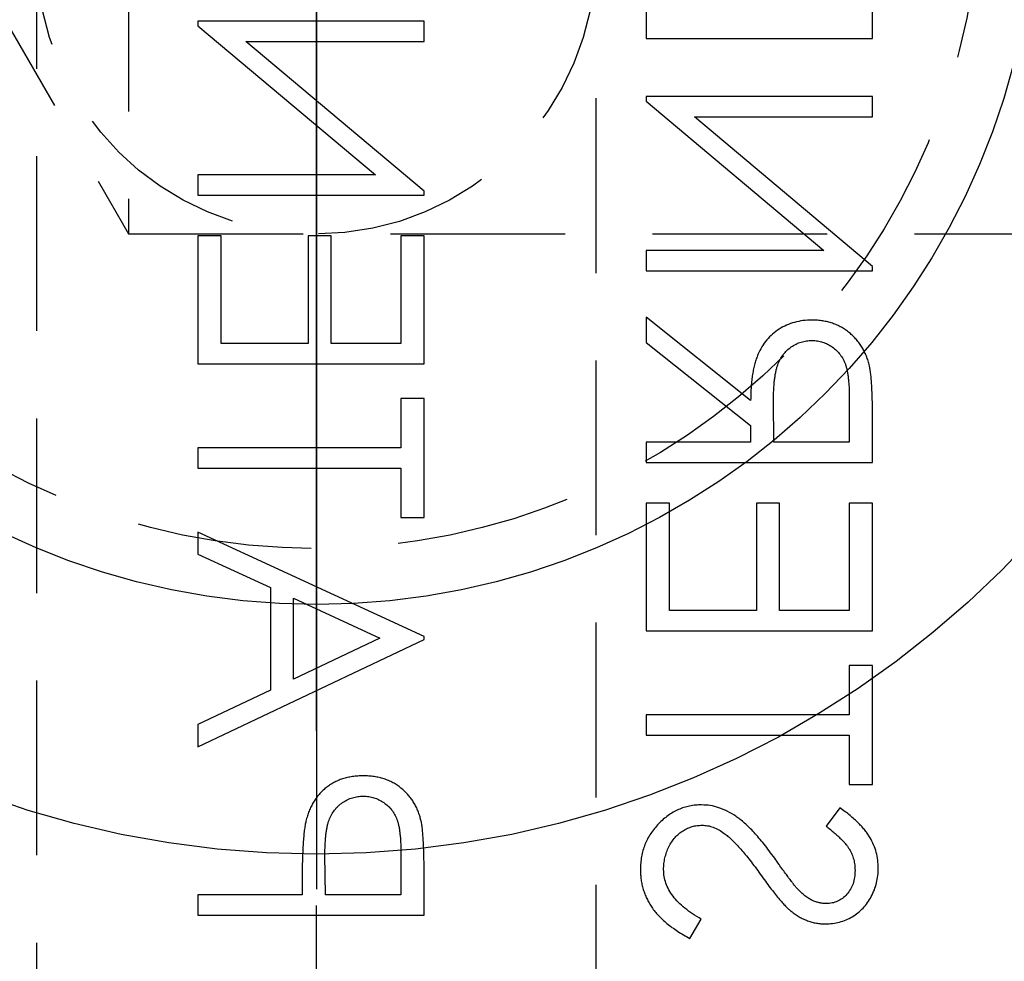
# Model space of a CAD drawing. Extents: x 2651 to 7771, y -1163 to 1075.
# Tile 233 of 256: x 4228 to 4243, y 504 to 518. Entities that reach past the tile are written whole.
import ezdxf

# ---------------------------------------------------------------- set-up
doc = ezdxf.new("R2010")
doc.units = 0
doc.header["$LTSCALE"] = 10
for name, pattern in [('CENTER', [2, 1.25, -0.25, 0.25, -0.25]), ('CNSCEN', [17, 15, -1, 0, -1]), ('CNSHID', [4, 3, -1]), ('HIDDEN', [0.375, 0.25, -0.125])]:
    doc.linetypes.add(name, pattern=pattern)
doc.layers.get('0').update_dxf_attribs({"linetype": 'CONTINUOUS'})
doc.layers.get('Defpoints').update_dxf_attribs({"linetype": 'CONTINUOUS'})
for name, color, linetype in [('1', 7, 'CONTINUOUS'), ('COOL', 150, 'HIDDEN'), ('DIM', 3, 'CONTINUOUS'), ('WL1-HL', 4, 'CNSHID'), ('WOR1-CL', 1, 'CNSCEN')]:
    doc.layers.add(name, color=color, linetype=linetype)
doc.styles.get("Standard").update_dxf_attribs({"font": 'romans.shx'})
doc.dimstyles.new('MM& INCH5', dxfattribs={"dimtxt": 5, "dimasz": 2.5, "dimexe": 1, "dimexo": 0.5, "dimtad": 0, "dimrnd": 1.38778e-17, "dimzin": 9, "dimdsep": 46, "dimtxsty": 'Standard', "dimblk": 'CLOSED', "dimcen": 0, "dimclrd": 3, "dimclre": 3, "dimclrt": 3, "dimazin": 2, "dimtfac": 0.75, "dimtofl": 0, "dimtmove": 0, "dimatfit": 3, "dimfxl": 0, "dimtolj": 1, "dimarcsym": 0})

# ---------------------------------------------------------------- blocks, each defined once
blk = doc.blocks.new('DSD')
at = {"layer": '1', "color": 7, "linetype": 'Continuous'}
for p, q in [((479.28, 502.071), (479.116, 501.797)), ((483.084, 501.739), (483.084, 501.103)), ((486.322, 501.739), (483.084, 501.739)), ((486.322, 501.448), (486.322, 501.739)), ((483.416, 501.448), (484.496, 501.448)), ((483.416, 500.856), (483.416, 501.448)), ((484.496, 501.448), (484.503, 500.881)), ((484.828, 501.216), (484.828, 501.448)), ((484.828, 501.448), (486.322, 501.448)), ((477.132, 500.202), (477.331, 500.465)), ((476.999, 499.87), (476.666, 499.87)), ((476.666, 499.87), (476.666, 498.168)), ((476.999, 499.164), (476.999, 499.87)), ((486.322, 499.33), (483.084, 497.794)), ((486.322, 499.013), (486.322, 499.33)), ((479.905, 499.164), (476.999, 499.164)), ((479.905, 498.874), (479.905, 499.164)), ((485.284, 498.521), (486.322, 499.013)), ((476.999, 498.168), (476.999, 498.874)), ((476.999, 498.874), (479.905, 498.874)), ((485.284, 497.053), (485.284, 498.521)), ((483.715, 497.777), (484.952, 498.363)), ((484.952, 498.363), (484.952, 497.206)), ((476.666, 498.168), (476.999, 498.168)), ((483.084, 497.794), (483.084, 497.753)), ((483.084, 497.753), (486.322, 496.258)), ((484.952, 497.206), (483.715, 497.777)), ((476.666, 497.67), (476.666, 495.843)), ((479.905, 497.67), (476.666, 497.67)), ((479.905, 495.843), (479.905, 497.67)), ((476.999, 495.843), (476.999, 497.379)), ((476.999, 497.379), (477.995, 497.379)), ((477.995, 497.379), (477.995, 495.843)), ((478.327, 495.843), (478.327, 497.379)), ((478.327, 497.379), (479.573, 497.379)), ((479.573, 497.379), (479.573, 495.843)), ((486.322, 496.574), (485.284, 497.053)), ((486.322, 496.258), (486.322, 496.574)), ((483.416, 496.05), (483.084, 496.05)), ((483.084, 496.05), (483.084, 494.348)), ((483.416, 495.345), (483.416, 496.05)), ((476.666, 495.843), (476.999, 495.843)), ((477.995, 495.843), (478.327, 495.843)), ((479.573, 495.843), (479.905, 495.843)), ((486.322, 495.345), (483.416, 495.345)), ((486.322, 495.054), (486.322, 495.345)), ((476.666, 495.262), (476.666, 494.613)), ((479.905, 495.262), (476.666, 495.262)), ((479.905, 494.971), (479.905, 495.262)), ((483.416, 494.348), (483.416, 495.054)), ((483.416, 495.054), (486.322, 495.054)), ((476.999, 494.971), (478.078, 494.971)), ((476.999, 494.364), (476.999, 494.971)), ((478.078, 494.971), (478.083, 494.378)), ((478.41, 494.735), (478.41, 494.971)), ((478.41, 494.971), (479.905, 494.971)), ((479.905, 493.545), (478.41, 494.735)), ((478.41, 494.375), (479.905, 493.186)), ((483.084, 494.348), (483.416, 494.348)), ((483.084, 493.85), (483.084, 492.023)), ((486.322, 493.85), (483.084, 493.85)), ((486.322, 492.023), (486.322, 493.85)), ((479.905, 493.186), (479.905, 493.545)), ((483.416, 492.023), (483.416, 493.559)), ((483.416, 493.559), (484.413, 493.559)), ((484.413, 493.559), (484.413, 492.023)), ((484.745, 492.023), (484.745, 493.559)), ((484.745, 493.559), (485.99, 493.559)), ((485.99, 493.559), (485.99, 492.023)), ((479.905, 492.521), (476.666, 492.521)), ((476.666, 492.521), (476.666, 492.46)), ((479.905, 492.231), (479.905, 492.521)), ((476.666, 492.46), (479.215, 490.321)), ((479.905, 490.096), (477.362, 492.231)), ((477.362, 492.231), (479.905, 492.231)), ((483.084, 492.023), (483.416, 492.023)), ((484.413, 492.023), (484.745, 492.023)), ((485.99, 492.023), (486.322, 492.023)), ((486.322, 491.442), (483.084, 491.442)), ((483.084, 491.442), (483.084, 491.381)), ((483.084, 491.381), (485.633, 489.241)), ((486.322, 491.151), (486.322, 491.442)), ((486.322, 489.017), (483.779, 491.151)), ((483.779, 491.151), (486.322, 491.151)), ((479.215, 490.321), (476.666, 490.321)), ((476.666, 490.321), (476.666, 490.03)), ((476.666, 490.03), (479.905, 490.03)), ((479.905, 490.03), (479.905, 490.096)), ((476.666, 489.2), (476.666, 488.568)), ((479.905, 489.2), (476.666, 489.2)), ((479.905, 488.324), (479.905, 489.2)), ((485.633, 489.241), (483.084, 489.241)), ((483.084, 489.241), (483.084, 488.951)), ((486.322, 488.951), (486.322, 489.017)), ((483.084, 488.951), (486.322, 488.951))]:
    blk.add_line(p, q, dxfattribs=at)
for points, knots in [([(479.988, 501.086), (479.988, 501.11), (479.987, 501.159), (479.978, 501.231), (479.967, 501.301), (479.948, 501.369), (479.925, 501.436), (479.897, 501.501), (479.864, 501.564), (479.826, 501.626), (479.781, 501.686), (479.729, 501.745), (479.672, 501.803), (479.607, 501.859), (479.535, 501.914), (479.456, 501.968), (479.371, 502.021), (479.311, 502.054), (479.28, 502.071)], [0, 0, 0, 0, 0.057208, 0.113696, 0.169178, 0.224159, 0.27872, 0.333794, 0.389241, 0.445822, 0.503704, 0.564294, 0.627975, 0.695038, 0.765373, 0.839611, 0.917538, 1, 1, 1, 1]), ([(477.339, 501.863), (477.305, 501.862), (477.237, 501.859), (477.138, 501.839), (477.044, 501.807), (476.954, 501.763), (476.873, 501.705), (476.798, 501.638), (476.736, 501.559), (476.681, 501.472), (476.638, 501.377), (476.606, 501.277), (476.587, 501.172), (476.585, 501.101), (476.583, 501.065)], [0, 0, 0, 0, 0.083785, 0.16578, 0.24628, 0.327461, 0.408797, 0.489715, 0.571376, 0.655523, 0.741019, 0.826547, 0.911989, 1, 1, 1, 1]), ([(477.832, 501.682), (477.813, 501.696), (477.776, 501.725), (477.717, 501.762), (477.657, 501.793), (477.596, 501.818), (477.533, 501.839), (477.47, 501.853), (477.405, 501.862), (477.361, 501.863), (477.339, 501.863)], [0, 0, 0, 0, 0.133507, 0.262559, 0.388264, 0.512667, 0.633722, 0.755394, 0.877553, 1, 1, 1, 1]), ([(479.116, 501.797), (479.159, 501.771), (479.24, 501.723), (479.351, 501.641), (479.445, 501.557), (479.521, 501.469), (479.582, 501.378), (479.624, 501.284), (479.651, 501.186), (479.654, 501.119), (479.656, 501.086)], [0, 0, 0, 0, 0.159004, 0.304646, 0.438547, 0.562322, 0.677433, 0.786897, 0.893611, 1, 1, 1, 1]), ([(478.273, 501.151), (478.248, 501.185), (478.202, 501.251), (478.133, 501.342), (478.07, 501.423), (478.013, 501.495), (477.96, 501.556), (477.914, 501.608), (477.872, 501.649), (477.844, 501.672), (477.832, 501.682)], [0, 0, 0, 0, 0.181535, 0.347082, 0.495568, 0.628357, 0.74552, 0.845831, 0.930782, 1, 1, 1, 1]), ([(476.916, 501.098), (476.917, 501.131), (476.919, 501.196), (476.942, 501.287), (476.98, 501.37), (477.032, 501.44), (477.093, 501.499), (477.165, 501.542), (477.243, 501.568), (477.298, 501.571), (477.326, 501.572)], [0, 0, 0, 0, 0.143073, 0.275903, 0.402371, 0.528414, 0.650356, 0.765895, 0.880774, 1, 1, 1, 1]), ([(477.326, 501.572), (477.343, 501.572), (477.378, 501.571), (477.429, 501.561), (477.48, 501.548), (477.531, 501.527), (477.582, 501.499), (477.635, 501.461), (477.69, 501.414), (477.725, 501.378), (477.744, 501.359)], [0, 0, 0, 0, 0.107285, 0.214746, 0.322939, 0.434116, 0.553412, 0.686073, 0.834256, 1, 1, 1, 1]), ([(477.744, 501.359), (477.75, 501.352), (477.765, 501.335), (477.79, 501.304), (477.82, 501.264), (477.858, 501.214), (477.901, 501.155), (477.95, 501.086), (478.007, 501.008), (478.046, 500.953), (478.066, 500.924)], [0, 0, 0, 0, 0.052594, 0.124952, 0.218094, 0.333502, 0.468789, 0.624938, 0.801683, 1, 1, 1, 1]), ([(477.331, 500.465), (477.31, 500.481), (477.271, 500.511), (477.216, 500.558), (477.165, 500.602), (477.122, 500.645), (477.082, 500.685), (477.048, 500.724), (477.02, 500.761), (476.99, 500.808), (476.959, 500.867), (476.934, 500.941), (476.919, 501.018), (476.917, 501.071), (476.916, 501.098)], [0, 0, 0, 0, 0.098469, 0.189629, 0.274184, 0.352183, 0.423199, 0.488551, 0.548473, 0.60144, 0.701198, 0.799592, 0.898545, 1, 1, 1, 1]), ([(478.789, 500.568), (478.771, 500.582), (478.732, 500.612), (478.674, 500.665), (478.614, 500.726), (478.55, 500.795), (478.485, 500.872), (478.416, 500.957), (478.345, 501.051), (478.297, 501.117), (478.273, 501.151)], [0, 0, 0, 0, 0.090279, 0.18953, 0.299198, 0.418926, 0.548376, 0.688136, 0.839084, 1, 1, 1, 1]), ([(483.084, 501.103), (483.084, 501.06), (483.084, 500.976), (483.087, 500.856), (483.091, 500.747), (483.096, 500.649), (483.102, 500.562), (483.11, 500.487), (483.119, 500.422), (483.128, 500.383), (483.133, 500.366)], [0, 0, 0, 0, 0.176956, 0.339055, 0.486318, 0.618781, 0.735619, 0.838742, 0.926457, 1, 1, 1, 1]), ([(484.775, 500.392), (484.779, 500.412), (484.788, 500.457), (484.799, 500.53), (484.808, 500.615), (484.815, 500.712), (484.82, 500.821), (484.825, 500.942), (484.828, 501.075), (484.828, 501.168), (484.828, 501.216)], [0, 0, 0, 0, 0.075173, 0.164746, 0.268017, 0.385912, 0.517789, 0.663691, 0.824413, 1, 1, 1, 1]), ([(476.583, 501.065), (476.585, 501.027), (476.587, 500.951), (476.61, 500.839), (476.648, 500.732), (476.691, 500.646), (476.733, 500.578), (476.772, 500.526), (476.817, 500.474), (476.868, 500.421), (476.925, 500.367), (476.988, 500.312), (477.057, 500.257), (477.106, 500.221), (477.132, 500.202)], [0, 0, 0, 0, 0.107233, 0.213252, 0.31883, 0.426794, 0.483646, 0.543604, 0.608308, 0.677127, 0.750686, 0.828713, 0.91219, 1, 1, 1, 1]), ([(479.656, 501.086), (479.655, 501.058), (479.653, 501.001), (479.638, 500.918), (479.615, 500.838), (479.582, 500.761), (479.542, 500.69), (479.494, 500.628), (479.439, 500.573), (479.379, 500.529), (479.314, 500.495), (479.247, 500.469), (479.177, 500.455), (479.131, 500.453), (479.107, 500.451)], [0, 0, 0, 0, 0.091264, 0.18093, 0.270088, 0.360156, 0.448343, 0.532666, 0.613834, 0.693982, 0.772716, 0.849335, 0.923967, 1, 1, 1, 1]), ([(479.112, 500.161), (479.141, 500.161), (479.198, 500.163), (479.283, 500.176), (479.365, 500.197), (479.443, 500.227), (479.52, 500.265), (479.592, 500.312), (479.662, 500.367), (479.728, 500.43), (479.789, 500.499), (479.842, 500.571), (479.887, 500.648), (479.924, 500.729), (479.953, 500.813), (479.973, 500.901), (479.986, 500.992), (479.987, 501.054), (479.988, 501.086)], [0, 0, 0, 0, 0.061484, 0.121775, 0.18092, 0.240256, 0.300114, 0.361146, 0.423501, 0.488669, 0.553954, 0.617581, 0.680238, 0.742187, 0.804663, 0.868259, 0.93302, 1, 1, 1, 1]), ([(478.066, 500.924), (478.092, 500.889), (478.142, 500.821), (478.216, 500.724), (478.289, 500.636), (478.359, 500.557), (478.427, 500.486), (478.494, 500.423), (478.558, 500.369), (478.64, 500.31), (478.74, 500.251), (478.863, 500.199), (478.987, 500.167), (479.07, 500.163), (479.112, 500.161)], [0, 0, 0, 0, 0.096972, 0.187773, 0.272396, 0.351321, 0.424335, 0.491909, 0.554233, 0.611268, 0.716348, 0.81454, 0.908495, 1, 1, 1, 1]), ([(483.954, 500.036), (483.928, 500.037), (483.876, 500.04), (483.8, 500.057), (483.728, 500.086), (483.66, 500.126), (483.599, 500.175), (483.546, 500.232), (483.503, 500.296), (483.476, 500.356), (483.459, 500.41), (483.447, 500.456), (483.437, 500.508), (483.43, 500.566), (483.423, 500.63), (483.419, 500.7), (483.416, 500.776), (483.416, 500.828), (483.416, 500.856)], [0, 0, 0, 0, 0.070044, 0.139238, 0.208197, 0.279173, 0.349987, 0.418354, 0.48761, 0.557411, 0.59533, 0.637964, 0.685913, 0.738185, 0.796103, 0.858517, 0.926658, 1, 1, 1, 1]), ([(484.503, 500.881), (484.503, 500.853), (484.503, 500.8), (484.499, 500.723), (484.495, 500.651), (484.489, 500.585), (484.48, 500.525), (484.471, 500.471), (484.458, 500.422), (484.441, 500.366), (484.411, 500.303), (484.368, 500.234), (484.314, 500.176), (484.252, 500.126), (484.184, 500.086), (484.111, 500.057), (484.033, 500.04), (483.981, 500.037), (483.954, 500.036)], [0, 0, 0, 0, 0.072538, 0.140034, 0.202496, 0.260575, 0.313228, 0.361583, 0.404878, 0.444127, 0.5164, 0.586507, 0.655085, 0.724384, 0.793974, 0.861638, 0.930111, 1, 1, 1, 1]), ([(479.107, 500.451), (479.08, 500.453), (479.025, 500.456), (478.944, 500.479), (478.864, 500.516), (478.815, 500.55), (478.789, 500.568)], [0, 0, 0, 0, 0.234723, 0.477158, 0.728556, 1, 1, 1, 1]), ([(483.953, 499.746), (483.979, 499.746), (484.031, 499.747), (484.108, 499.756), (484.18, 499.768), (484.25, 499.787), (484.315, 499.812), (484.377, 499.841), (484.436, 499.876), (484.49, 499.917), (484.541, 499.962), (484.588, 500.011), (484.63, 500.064), (484.668, 500.122), (484.701, 500.184), (484.73, 500.249), (484.755, 500.319), (484.768, 500.367), (484.775, 500.392)], [0, 0, 0, 0, 0.070119, 0.137192, 0.202016, 0.264631, 0.326117, 0.38601, 0.445812, 0.505298, 0.564633, 0.624283, 0.683902, 0.743953, 0.805388, 0.868388, 0.933084, 1, 1, 1, 1]), ([(483.133, 500.366), (483.139, 500.343), (483.151, 500.299), (483.175, 500.235), (483.204, 500.175), (483.237, 500.117), (483.275, 500.063), (483.317, 500.011), (483.364, 499.963), (483.415, 499.919), (483.47, 499.878), (483.529, 499.842), (483.591, 499.813), (483.657, 499.788), (483.726, 499.769), (483.798, 499.756), (483.874, 499.747), (483.926, 499.746), (483.953, 499.746)], [0, 0, 0, 0, 0.062481, 0.12349, 0.183411, 0.243153, 0.302127, 0.36171, 0.421842, 0.482932, 0.544552, 0.605681, 0.66768, 0.729984, 0.794551, 0.860346, 0.928907, 1, 1, 1, 1]), ([(476.666, 494.613), (476.667, 494.57), (476.667, 494.487), (476.668, 494.368), (476.673, 494.26), (476.677, 494.163), (476.684, 494.077), (476.69, 494.001), (476.699, 493.937), (476.707, 493.897), (476.711, 493.88)], [0, 0, 0, 0, 0.176258, 0.338434, 0.484822, 0.617158, 0.734698, 0.837385, 0.926372, 1, 1, 1, 1]), ([(477.532, 493.518), (477.506, 493.519), (477.454, 493.521), (477.379, 493.539), (477.307, 493.569), (477.241, 493.61), (477.18, 493.66), (477.128, 493.719), (477.085, 493.785), (477.058, 493.846), (477.041, 493.901), (477.029, 493.948), (477.02, 494.002), (477.012, 494.062), (477.006, 494.129), (477.001, 494.202), (476.999, 494.281), (476.999, 494.335), (476.999, 494.364)], [0, 0, 0, 0, 0.068814, 0.136365, 0.204019, 0.273064, 0.342913, 0.410965, 0.479169, 0.549308, 0.587652, 0.630647, 0.678879, 0.731934, 0.791111, 0.855283, 0.925086, 1, 1, 1, 1]), ([(478.083, 494.378), (478.083, 494.35), (478.083, 494.297), (478.079, 494.219), (478.075, 494.147), (478.068, 494.08), (478.06, 494.019), (478.05, 493.964), (478.038, 493.914), (478.019, 493.855), (477.989, 493.79), (477.946, 493.72), (477.892, 493.66), (477.83, 493.609), (477.762, 493.568), (477.688, 493.539), (477.611, 493.521), (477.559, 493.519), (477.532, 493.518)], [0, 0, 0, 0, 0.071668, 0.138913, 0.201185, 0.259124, 0.312255, 0.360682, 0.405086, 0.445102, 0.518778, 0.589462, 0.658462, 0.727283, 0.796322, 0.863175, 0.930949, 1, 1, 1, 1]), ([(477.533, 493.227), (477.576, 493.228), (477.66, 493.231), (477.782, 493.256), (477.896, 493.296), (478.002, 493.352), (478.097, 493.423), (478.181, 493.509), (478.251, 493.608), (478.299, 493.701), (478.33, 493.783), (478.352, 493.851), (478.369, 493.925), (478.384, 494.004), (478.395, 494.089), (478.404, 494.179), (478.409, 494.275), (478.41, 494.341), (478.41, 494.375)], [0, 0, 0, 0, 0.07878, 0.153721, 0.226714, 0.299191, 0.37119, 0.443006, 0.516689, 0.593217, 0.633873, 0.676989, 0.7229, 0.771959, 0.824211, 0.879379, 0.937948, 1, 1, 1, 1]), ([(476.711, 493.88), (476.716, 493.856), (476.728, 493.809), (476.752, 493.742), (476.781, 493.677), (476.814, 493.616), (476.853, 493.559), (476.896, 493.505), (476.943, 493.454), (476.996, 493.408), (477.051, 493.365), (477.111, 493.328), (477.173, 493.297), (477.239, 493.271), (477.308, 493.251), (477.38, 493.237), (477.455, 493.228), (477.507, 493.228), (477.533, 493.227)], [0, 0, 0, 0, 0.064217, 0.127064, 0.188745, 0.249132, 0.309453, 0.369827, 0.43065, 0.492352, 0.554072, 0.61569, 0.676798, 0.738439, 0.801317, 0.865185, 0.931641, 1, 1, 1, 1])]:
    blk.add_open_spline(points, degree=3, knots=knots, dxfattribs=at)
blk = doc.blocks.new('*D116')
at = {"layer": 'Defpoints', "color": 0}
for p in [(4278.684, 927.642), (4278.684, 906.842), (4171.684, 387.642)]:
    blk.add_point(p, dxfattribs=at)
at = {"layer": 'DIM', "color": 3, "lineweight": -2}
blk.add_line((4278.684, 907.342), (4278.684, 927.642), dxfattribs=at)
at = {"layer": 'DIM', "color": 3, "insert": (4278.684, 950.648), "char_height": 5, "attachment_point": 5, "rotation": 90}
blk.add_mtext('\\A1;107 [4.213]', dxfattribs=at)
blk = doc.blocks.new('_Closed')
at = {"color": 0, "linetype": 'ByBlock', "lineweight": -2}
for p, q in [((-1, 0.1667), (0, 0)), ((-1, 0.1667), (-1, -0.1667)), ((0, 0), (-1, -0.1667)), ((0, 0), (-1, 0))]:
    blk.add_line(p, q, dxfattribs=at)
blk = doc.blocks.new('*D117')
at = {"layer": 'Defpoints', "color": 0}
for p in [(4291.684, 927.642), (4291.684, 912.642), (4171.684, 387.642)]:
    blk.add_point(p, dxfattribs=at)
at = {"layer": 'DIM', "color": 3, "lineweight": -2}
blk.add_line((4291.684, 913.142), (4291.684, 927.642), dxfattribs=at)
at = {"layer": 'DIM', "color": 3, "insert": (4291.684, 950.648), "char_height": 5, "attachment_point": 5, "rotation": 90}
blk.add_mtext('\\A1;120 [4.724]', dxfattribs=at)
blk = doc.blocks.new('*D118')
at = {"layer": 'Defpoints', "color": 0}
for p in [(4368.684, 927.642), (4368.684, 892.822), (4171.684, 387.642)]:
    blk.add_point(p, dxfattribs=at)
at = {"layer": 'DIM', "color": 3, "lineweight": -2}
blk.add_line((4368.684, 893.322), (4368.684, 927.642), dxfattribs=at)
at = {"layer": 'DIM', "color": 3, "insert": (4368.684, 950.648), "char_height": 5, "attachment_point": 5, "rotation": 90}
blk.add_mtext('\\A1;197 [7.756]', dxfattribs=at)
blk = doc.blocks.new('*D119')
at = {"layer": 'Defpoints', "color": 0}
for p in [(4376.684, 927.642), (4371.684, 807.17), (4171.684, 387.642)]:
    blk.add_point(p, dxfattribs=at)
at = {"layer": 'DIM', "color": 3, "lineweight": -2}
for p, q in [((4376.684, 922.642), (4376.684, 927.642)), ((4371.684, 917.642), (4376.684, 922.642)), ((4371.684, 807.67), (4371.684, 917.642))]:
    blk.add_line(p, q, dxfattribs=at)
at = {"layer": 'DIM', "color": 3, "insert": (4376.684, 951.005), "char_height": 5, "attachment_point": 5, "rotation": 90}
blk.add_mtext('\\A1;200 [7.874]', dxfattribs=at)
blk = doc.blocks.new('*D120')
at = {"layer": 'Defpoints', "color": 0}
for p in [(4411.684, 927.642), (4411.684, 912.642), (4171.684, 387.642)]:
    blk.add_point(p, dxfattribs=at)
at = {"layer": 'DIM', "color": 3, "lineweight": -2}
blk.add_line((4411.684, 913.142), (4411.684, 927.642), dxfattribs=at)
at = {"layer": 'DIM', "color": 3, "insert": (4411.684, 951.005), "char_height": 5, "attachment_point": 5, "rotation": 90}
blk.add_mtext('\\A1;240 [9.449]', dxfattribs=at)
blk = doc.blocks.new('*D121')
at = {"layer": 'Defpoints', "color": 0}
for p in [(4446.684, 927.642), (4446.684, 910.642), (4171.684, 387.642)]:
    blk.add_point(p, dxfattribs=at)
at = {"layer": 'DIM', "color": 3, "lineweight": -2}
blk.add_line((4446.684, 911.142), (4446.684, 927.642), dxfattribs=at)
at = {"layer": 'DIM', "color": 3, "insert": (4446.684, 953.386), "char_height": 5, "attachment_point": 5, "rotation": 90}
blk.add_mtext('\\A1;275 [10.827]', dxfattribs=at)
blk = doc.blocks.new('*D158')
at = {"layer": 'Defpoints', "color": 0}
for p in [(4247.884, 927.642), (4247.884, 766.102), (4171.684, 387.642)]:
    blk.add_point(p, dxfattribs=at)
at = {"layer": 'DIM', "color": 3, "lineweight": -2}
blk.add_line((4247.884, 766.602), (4247.884, 927.642), dxfattribs=at)
at = {"layer": 'DIM', "color": 3, "insert": (4247.884, 943.862), "char_height": 5, "attachment_point": 5, "rotation": 90}
blk.add_mtext('\\A1;76.2 [3]', dxfattribs=at)
blk = doc.blocks.new('*D159')
at = {"layer": 'Defpoints', "color": 0}
for p in [(4239.884, 927.642), (4246.684, 860.062), (4171.684, 387.642)]:
    blk.add_point(p, dxfattribs=at)
at = {"layer": 'DIM', "color": 3, "lineweight": -2}
for p, q in [((4239.884, 922.642), (4239.884, 927.642)), ((4246.684, 917.642), (4239.884, 922.642)), ((4246.684, 860.562), (4246.684, 917.642))]:
    blk.add_line(p, q, dxfattribs=at)
at = {"layer": 'DIM', "color": 3, "insert": (4239.884, 948.624), "char_height": 5, "attachment_point": 5, "rotation": 90}
blk.add_mtext('\\A1;75 [2.953]', dxfattribs=at)
blk = doc.blocks.new('*D160')
at = {"layer": 'Defpoints', "color": 0}
for p in [(4381.212, 797.642), (4473.321, 797.642), (4171.684, 387.642)]:
    blk.add_point(p, dxfattribs=at)
at = {"layer": 'DIM', "color": 3, "lineweight": -2}
blk.add_line((4381.712, 797.642), (4473.321, 797.642), dxfattribs=at)
at = {"layer": 'DIM', "color": 3, "insert": (4499.065, 797.642), "char_height": 5, "attachment_point": 5}
blk.add_mtext('\\A1;410 [16.142]', dxfattribs=at)
blk = doc.blocks.new('*D161')
at = {"layer": 'Defpoints', "color": 0}
for p in [(4274.104, 832.642), (4473.321, 832.642), (4171.684, 387.642)]:
    blk.add_point(p, dxfattribs=at)
at = {"layer": 'DIM', "color": 3, "lineweight": -2}
blk.add_line((4274.604, 832.642), (4473.321, 832.642), dxfattribs=at)
at = {"layer": 'DIM', "color": 3, "insert": (4496.684, 832.642), "char_height": 5, "attachment_point": 5}
blk.add_mtext('\\A1;445 [17.52]', dxfattribs=at)
blk = doc.blocks.new('*D162')
at = {"layer": 'Defpoints', "color": 0}
for p in [(4271.924, 879.642), (4485.526, 879.642), (4171.684, 387.642)]:
    blk.add_point(p, dxfattribs=at)
at = {"layer": 'DIM', "color": 3, "lineweight": -2}
blk.add_line((4272.424, 879.642), (4485.526, 879.642), dxfattribs=at)
at = {"layer": 'DIM', "color": 3, "insert": (4508.889, 879.642), "char_height": 5, "attachment_point": 5}
blk.add_mtext('\\A1;492 [19.37]', dxfattribs=at)
blk = doc.blocks.new('*D163')
at = {"layer": 'Defpoints', "color": 0}
for p in [(4285.884, 899.642), (4485.526, 899.642), (4171.684, 387.642)]:
    blk.add_point(p, dxfattribs=at)
at = {"layer": 'DIM', "color": 3, "lineweight": -2}
blk.add_line((4286.384, 899.642), (4485.526, 899.642), dxfattribs=at)
at = {"layer": 'DIM', "color": 3, "insert": (4511.27, 899.642), "char_height": 5, "attachment_point": 5}
blk.add_mtext('\\A1;512 [20.157]', dxfattribs=at)
blk = doc.blocks.new('*D164')
at = {"layer": 'Defpoints', "color": 0}
for p in [(4266.934, 743.242), (4473.321, 743.242), (4171.684, 387.642)]:
    blk.add_point(p, dxfattribs=at)
at = {"layer": 'DIM', "color": 3, "lineweight": -2}
blk.add_line((4267.434, 743.242), (4473.321, 743.242), dxfattribs=at)
at = {"layer": 'DIM', "color": 3, "insert": (4494.303, 743.242), "char_height": 5, "attachment_point": 5}
blk.add_mtext('\\A1;355.6 [14]', dxfattribs=at)
blk = doc.blocks.new('*D165')
at = {"layer": 'Defpoints', "color": 0}
for p in [(4446.684, 762.642), (4473.321, 762.642), (4171.684, 387.642)]:
    blk.add_point(p, dxfattribs=at)
at = {"layer": 'DIM', "color": 3, "lineweight": -2}
blk.add_line((4447.184, 762.642), (4473.321, 762.642), dxfattribs=at)
at = {"layer": 'DIM', "color": 3, "insert": (4499.065, 762.642), "char_height": 5, "attachment_point": 5}
blk.add_mtext('\\A1;375 [14.764]', dxfattribs=at)
blk = doc.blocks.new('*D166')
at = {"layer": 'Defpoints', "color": 0}
for p in [(4446.684, 719.642), (4473.321, 719.642), (4171.684, 387.642)]:
    blk.add_point(p, dxfattribs=at)
at = {"layer": 'DIM', "color": 3, "lineweight": -2}
blk.add_line((4447.184, 719.642), (4473.321, 719.642), dxfattribs=at)
at = {"layer": 'DIM', "color": 3, "insert": (4499.065, 719.642), "char_height": 5, "attachment_point": 5}
blk.add_mtext('\\A1;332 [13.071]', dxfattribs=at)
blk = doc.blocks.new('*D167')
at = {"layer": 'Defpoints', "color": 0}
for p in [(4445.644, 592.642), (4473.321, 592.642), (4171.684, 387.642)]:
    blk.add_point(p, dxfattribs=at)
at = {"layer": 'DIM', "color": 3, "lineweight": -2}
blk.add_line((4446.144, 592.642), (4473.321, 592.642), dxfattribs=at)
at = {"layer": 'DIM', "color": 3, "insert": (4496.684, 592.642), "char_height": 5, "attachment_point": 5}
blk.add_mtext('\\A1;205 [8.071]', dxfattribs=at)
blk = doc.blocks.new('*D168')
at = {"layer": 'Defpoints', "color": 0}
for p in [(4245.344, 590.842), (4473.321, 584.642), (4171.684, 387.642)]:
    blk.add_point(p, dxfattribs=at)
at = {"layer": 'DIM', "color": 3, "lineweight": -2}
for p, q in [((4245.844, 590.842), (4463.321, 590.842)), ((4463.321, 590.842), (4468.321, 584.642)), ((4468.321, 584.642), (4473.321, 584.642))]:
    blk.add_line(p, q, dxfattribs=at)
at = {"layer": 'DIM', "color": 3, "insert": (4491.922, 584.642), "char_height": 5, "attachment_point": 5}
blk.add_mtext('\\A1;203.2 [8]', dxfattribs=at)
blk = doc.blocks.new('*D169')
at = {"layer": 'Defpoints', "color": 0}
for p in [(4446.684, 612.642), (4473.321, 612.642), (4171.684, 387.642)]:
    blk.add_point(p, dxfattribs=at)
at = {"layer": 'DIM', "color": 3, "lineweight": -2}
blk.add_line((4447.184, 612.642), (4473.321, 612.642), dxfattribs=at)
at = {"layer": 'DIM', "color": 3, "insert": (4496.684, 612.642), "char_height": 5, "attachment_point": 5}
blk.add_mtext('\\A1;225 [8.858]', dxfattribs=at)
blk = doc.blocks.new('*D170')
at = {"layer": 'Defpoints', "color": 0}
for p in [(4446.684, 655.642), (4473.321, 655.642), (4171.684, 387.642)]:
    blk.add_point(p, dxfattribs=at)
at = {"layer": 'DIM', "color": 3, "lineweight": -2}
blk.add_line((4447.184, 655.642), (4473.321, 655.642), dxfattribs=at)
at = {"layer": 'DIM', "color": 3, "insert": (4499.065, 655.642), "char_height": 5, "attachment_point": 5}
blk.add_mtext('\\A1;268 [10.551]', dxfattribs=at)
blk = doc.blocks.new('*D171')
at = {"layer": 'Defpoints', "color": 0}
for p in [(4446.684, 562.642), (4473.321, 562.642), (4171.684, 387.642)]:
    blk.add_point(p, dxfattribs=at)
at = {"layer": 'DIM', "color": 3, "lineweight": -2}
blk.add_line((4447.184, 562.642), (4473.321, 562.642), dxfattribs=at)
at = {"layer": 'DIM', "color": 3, "insert": (4493.946, 562.642), "char_height": 5, "attachment_point": 5}
blk.add_mtext('\\A1;175 [6.89]', dxfattribs=at)
blk = doc.blocks.new('*D172')
at = {"layer": 'Defpoints', "color": 0}
for p in [(4446.684, 519.642), (4473.321, 519.642), (4171.684, 387.642)]:
    blk.add_point(p, dxfattribs=at)
at = {"layer": 'DIM', "color": 3, "lineweight": -2}
blk.add_line((4447.184, 519.642), (4473.321, 519.642), dxfattribs=at)
at = {"layer": 'DIM', "color": 3, "insert": (4496.327, 519.642), "char_height": 5, "attachment_point": 5}
blk.add_mtext('\\A1;132 [5.197]', dxfattribs=at)
blk = doc.blocks.new('*D190')
at = {"layer": 'Defpoints', "color": 0}
for p in [(4401.864, 859.642), (4485.526, 859.642), (4171.684, 387.642)]:
    blk.add_point(p, dxfattribs=at)
at = {"layer": 'DIM', "color": 3, "lineweight": -2}
blk.add_line((4402.364, 859.642), (4485.526, 859.642), dxfattribs=at)
at = {"layer": 'DIM', "color": 3, "insert": (4511.27, 859.642), "char_height": 5, "attachment_point": 5}
blk.add_mtext('\\A1;472 [18.583]', dxfattribs=at)
blk = doc.blocks.new('117')
at = {"layer": 'WL1-HL'}
for radius in [13.87, 10.3]:
    blk.add_circle((254.95, 1693.104), radius, dxfattribs=at)
at = {"layer": 'WOR1-CL'}
blk.add_line((254.95, 1707.474), (254.95, 1678.734), dxfattribs=at)
blk = doc.blocks.new('A$C257357D5')
at = {"layer": 'COOL'}
blk.add_line((58.309, 35), (58.309, 27), dxfattribs=at)
at = {"layer": 'COOL', "color": 1, "linetype": 'CENTER'}
blk.add_line((61, -60.106), (61, 35), dxfattribs=at)
at = {"layer": 'COOL'}
for points in [[(237.406, 35), (58.309, 35), (56, 31), (58.309, 27), (237.406, 27)], [(57, -49.388), (57, 32.691), (61, 35), (65, 32.691), (65, -49.388)]]:
    blk.add_lwpolyline(points, dxfattribs=at)
for centre, radius in [((61, 32), 9.5), ((61, 31), 4)]:
    blk.add_circle(centre, radius, dxfattribs=at)
blk.add_blockref('117', (-193.95, -1661.104), dxfattribs=at)

msp = doc.modelspace()

# ---------------------------------------------------------------- block references
at = {"layer": 'DIM', "rotation": 180}
msp.add_blockref('DSD', (4717.309, 1006.636), dxfattribs=at)
at = {"layer": 'DIM'}
msp.add_blockref('A$C257357D5', (4171.684, 487.642), dxfattribs=at)

# ---------------------------------------------------------------- dimensions: what is measured, and where the dimension line sits
for feature_location, offset, dtype, picture, middle in [((4446.684, 910.642), (0, 17), 1, '*D121', (4446.684, 953.386)), ((4371.684, 807.17), (5, 120.472), 1, '*D119', (4376.684, 951.005)), ((4411.684, 912.642), (0, 15), 1, '*D120', (4411.684, 951.005)), ((4278.684, 906.842), (0, 20.8), 1, '*D116', (4278.684, 950.648)), ((4291.684, 912.642), (0, 15), 1, '*D117', (4291.684, 950.648)), ((4368.684, 892.822), (0, 34.82), 1, '*D118', (4368.684, 950.648)), ((4246.684, 860.062), (-6.8, 67.58), 1, '*D159', (4239.884, 948.624)), ((4247.884, 766.102), (0, 161.54), 1, '*D158', (4247.884, 943.862)), ((4285.884, 899.642), (199.642, 0), 0, '*D163', (4511.27, 899.642)), ((4271.924, 879.642), (213.602, 0), 0, '*D162', (4508.889, 879.642)), ((4401.864, 859.642), (83.662, 0), 0, '*D190', (4511.27, 859.642)), ((4274.104, 832.642), (199.217, 0), 0, '*D161', (4496.684, 832.642)), ((4381.212, 797.642), (92.109, 0), 0, '*D160', (4499.065, 797.642)), ((4446.684, 762.642), (26.637, 0), 0, '*D165', (4499.065, 762.642)), ((4266.934, 743.242), (206.387, 0), 0, '*D164', (4494.303, 743.242)), ((4446.684, 719.642), (26.637, 0), 0, '*D166', (4499.065, 719.642)), ((4446.684, 655.642), (26.637, 0), 0, '*D170', (4499.065, 655.642)), ((4446.684, 612.642), (26.637, 0), 0, '*D169', (4496.684, 612.642)), ((4445.644, 592.642), (27.677, 0), 0, '*D167', (4496.684, 592.642)), ((4245.344, 590.842), (227.977, -6.2), 0, '*D168', (4491.922, 584.642)), ((4446.684, 562.642), (26.637, 0), 0, '*D171', (4493.946, 562.642)), ((4446.684, 519.642), (26.637, 0), 0, '*D172', (4496.327, 519.642))]:
    dim = msp.add_ordinate_dim(feature_location=feature_location, offset=offset, dtype=dtype, origin=(4171.684, 387.642), dimstyle='MM& INCH5', dxfattribs=at)
    dim.commit()
    dim.dimension.update_dxf_attribs({"geometry": picture, "text_midpoint": middle})

doc.saveas('drawing.dxf')
